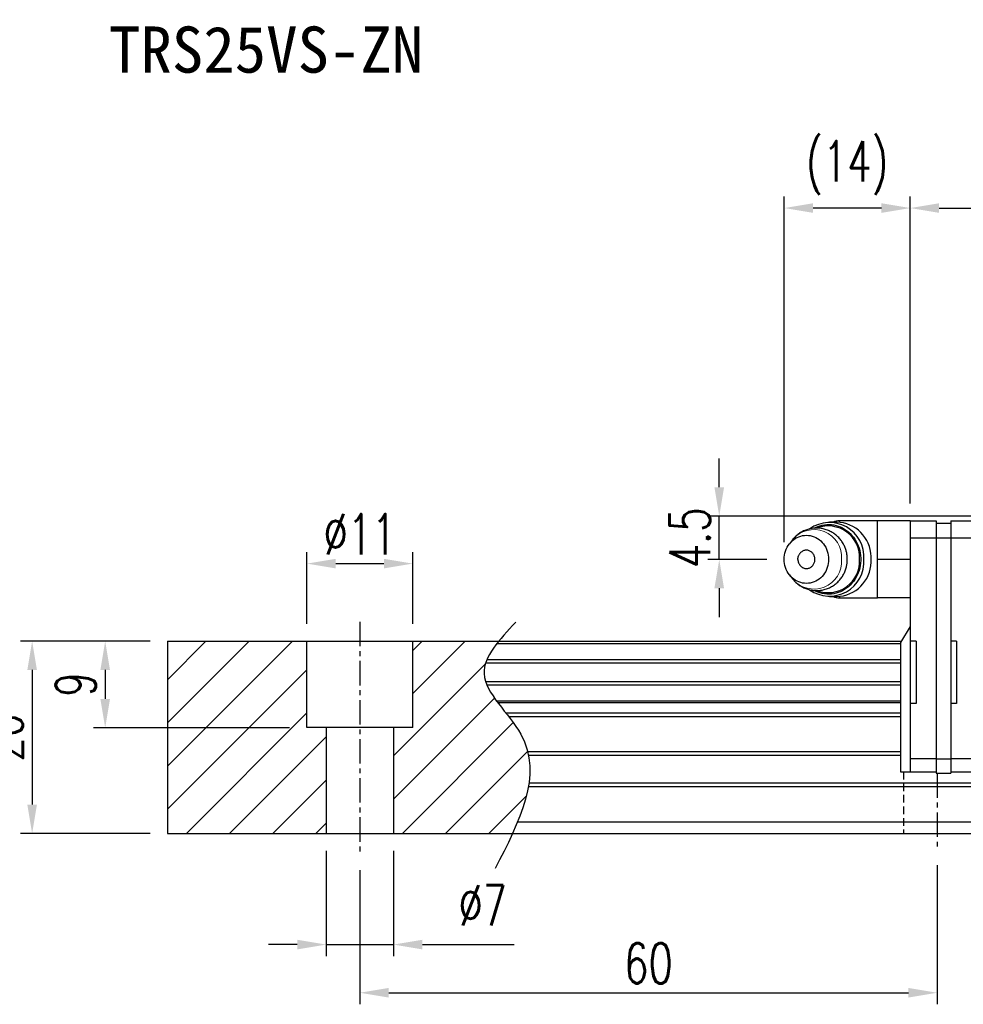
# Model space of a CAD drawing. Header units: millimetres. Extents: x 2482 to 2789, y 455 to 558.
# Tile 2 of 52: x 2587 to 2686, y 455 to 558. Entities that reach past the tile are written whole.
import ezdxf
from ezdxf.enums import TextEntityAlignment as Align

# ---------------------------------------------------------------- set-up
doc = ezdxf.new("R2010")
doc.units = ezdxf.units.MM
doc.header["$LTSCALE"] = 0.2
doc.header["$PDSIZE"] = -1
doc.linetypes.add('CENTER', pattern=[10.16, 6.35, -1.27, 1.27, -1.27])
doc.linetypes.add('DASHED', pattern=[0.75, 0.5, -0.25])
for name, color, linetype in [('CHA', 7, 'Continuous'), ('CL', 1, 'CENTER'), ('DIM', 4, 'Continuous'), ('HID', 2, 'DASHED'), ('OUT', 3, 'Continuous')]:
    doc.layers.add(name, color=color, linetype=linetype)
doc.styles.add('DIM-7', font='SIMPLEX.shx', dxfattribs={"width": 0.7, "bigfont": 'chineset.shx'})
doc.styles.add('T', font='kaiu.ttf')
doc.dimstyles.new('CNS', dxfattribs={"dimtxt": 3.5, "dimasz": 2.5, "dimexe": 1, "dimexo": 1.5, "dimgap": 0.09, "dimtad": 0, "dimdsep": 46, "dimtxsty": 'DIM-7', "dimcen": 0.09, "dimclrd": 1, "dimclre": 1, "dimclrt": 4, "dimadec": 0, "dimazin": 0, "dimtfac": 1, "dimtix": 1, "dimtmove": 2, "dimatfit": 3, "dimfxl": 1, "dimtvp": 0.971429, "dimtolj": 1, "dimarcsym": 0})

# ---------------------------------------------------------------- blocks, each defined once
blk = doc.blocks.new('*D62')
at = {"color": 7, "lineweight": -2, "transparency": 16777216}
for p, q in [((2601.02, 493.14), (2595.16, 493.14)), ((2596.36, 490.14), (2596.36, 487.14)), ((2615.52, 484.14), (2595.16, 484.14))]:
    blk.add_line(p, q, dxfattribs=at)
at = {"color": 7, "transparency": 16777216}
for points in [[(2595.86, 490.14), (2596.86, 490.14), (2596.36, 493.14)], [(2595.86, 487.14), (2596.86, 487.14), (2596.36, 484.14)]]:
    blk.add_solid(points, dxfattribs=at)
at = {"layer": 'DEFPOINTS', "color": 0, "transparency": 16777216}
for p in [(2602.82, 493.14), (2596.36, 484.14), (2617.32, 484.14)]:
    blk.add_point(p, dxfattribs=at)
at = {"color": 7, "transparency": 16777216, "insert": (2593.3, 488.64), "char_height": 4.2, "attachment_point": 5, "rotation": 90, "style": 'DIM-7'}
blk.add_mtext('\\A1;9', dxfattribs=at)
blk = doc.blocks.new('*D63')
at = {"color": 7, "lineweight": -2, "transparency": 16777216}
for p, q in [((2617.32, 494.94), (2617.32, 502.4)), ((2628.32, 494.94), (2628.32, 502.4)), ((2620.32, 501.2), (2625.32, 501.2))]:
    blk.add_line(p, q, dxfattribs=at)
at = {"color": 7, "transparency": 16777216}
for points in [[(2620.32, 501.7), (2620.32, 500.7), (2617.32, 501.2)], [(2625.32, 501.7), (2625.32, 500.7), (2628.32, 501.2)]]:
    blk.add_solid(points, dxfattribs=at)
at = {"layer": 'DEFPOINTS', "color": 0, "transparency": 16777216}
for p in [(2628.32, 501.2), (2617.32, 493.14), (2628.32, 493.14)]:
    blk.add_point(p, dxfattribs=at)
at = {"color": 7, "transparency": 16777216, "insert": (2622.82, 504.26), "char_height": 4.2, "attachment_point": 5, "style": 'DIM-7'}
blk.add_mtext('\\A1;%%C11', dxfattribs=at)
blk = doc.blocks.new('*D64')
at = {"color": 7, "lineweight": -2, "transparency": 16777216}
for p, q in [((2619.32, 471.34), (2619.32, 460.39)), ((2626.32, 471.34), (2626.32, 460.39)), ((2616.32, 461.59), (2613.32, 461.59)), ((2619.32, 461.59), (2626.32, 461.59)), ((2629.32, 461.59), (2638.86, 461.59))]:
    blk.add_line(p, q, dxfattribs=at)
at = {"color": 7, "transparency": 16777216}
for points in [[(2616.32, 462.09), (2616.32, 461.09), (2619.32, 461.59)], [(2629.32, 462.09), (2629.32, 461.09), (2626.32, 461.59)]]:
    blk.add_solid(points, dxfattribs=at)
at = {"layer": 'DEFPOINTS', "color": 0, "transparency": 16777216}
for p in [(2619.32, 473.14), (2626.32, 473.14), (2619.32, 461.59)]:
    blk.add_point(p, dxfattribs=at)
at = {"color": 7, "transparency": 16777216, "insert": (2635.59, 465.67), "char_height": 4.2, "attachment_point": 5, "style": 'DIM-7'}
blk.add_mtext('\\A1;%%C7', dxfattribs=at)
blk = doc.blocks.new('*D70')
at = {"color": 7, "lineweight": -2, "transparency": 16777216}
for p, q in [((2666.92, 503.44), (2666.92, 539.37)), ((2680.02, 507.44), (2680.02, 539.37)), ((2677.02, 538.17), (2669.92, 538.17))]:
    blk.add_line(p, q, dxfattribs=at)
at = {"color": 7, "transparency": 16777216}
for points in [[(2669.92, 538.67), (2669.92, 537.67), (2666.92, 538.17)], [(2677.02, 538.67), (2677.02, 537.67), (2680.02, 538.17)]]:
    blk.add_solid(points, dxfattribs=at)
at = {"layer": 'DEFPOINTS', "color": 0, "transparency": 16777216}
for p in [(2666.92, 538.17), (2680.02, 505.64), (2666.92, 501.64)]:
    blk.add_point(p, dxfattribs=at)
at = {"color": 7, "transparency": 16777216, "insert": (2673.47, 542.33), "char_height": 4.2, "attachment_point": 5, "style": 'DIM-7'}
blk.add_mtext('\\A1;(14)', dxfattribs=at)
blk = doc.blocks.new('*D51')
at = {"color": 7, "lineweight": -2, "transparency": 16777216}
for p, q in [((2660.17, 509.14), (2660.17, 512.14)), ((2693.42, 506.14), (2658.97, 506.14)), ((2660.17, 501.64), (2660.17, 506.14)), ((2665.12, 501.64), (2658.97, 501.64)), ((2660.17, 498.64), (2660.17, 495.64))]:
    blk.add_line(p, q, dxfattribs=at)
at = {"color": 7, "transparency": 16777216}
for points in [[(2659.67, 509.14), (2660.67, 509.14), (2660.17, 506.14)], [(2659.67, 498.64), (2660.67, 498.64), (2660.17, 501.64)]]:
    blk.add_solid(points, dxfattribs=at)
at = {"layer": 'DEFPOINTS', "color": 0, "transparency": 16777216}
for p in [(2660.17, 506.14), (2695.22, 506.14), (2666.92, 501.64)]:
    blk.add_point(p, dxfattribs=at)
at = {"color": 7, "transparency": 16777216, "insert": (2657.11, 503.89), "char_height": 4.2, "attachment_point": 5, "rotation": 90, "style": 'DIM-7'}
blk.add_mtext('\\A1;4.5', dxfattribs=at)
blk = doc.blocks.new('*D71')
at = {"color": 7, "lineweight": -2, "transparency": 16777216}
for p, q in [((2601.02, 493.14), (2587.57, 493.14)), ((2588.77, 490.14), (2588.77, 476.14)), ((2601.02, 473.14), (2587.57, 473.14))]:
    blk.add_line(p, q, dxfattribs=at)
at = {"color": 7, "transparency": 16777216}
for points in [[(2588.27, 490.14), (2589.27, 490.14), (2588.77, 493.14)], [(2588.27, 476.14), (2589.27, 476.14), (2588.77, 473.14)]]:
    blk.add_solid(points, dxfattribs=at)
at = {"layer": 'DEFPOINTS', "color": 0, "transparency": 16777216}
for p in [(2602.82, 493.14), (2588.77, 473.14), (2602.82, 473.14)]:
    blk.add_point(p, dxfattribs=at)
at = {"color": 7, "transparency": 16777216, "insert": (2585.71, 483.14), "char_height": 4.2, "attachment_point": 5, "rotation": 90, "style": 'DIM-7'}
blk.add_mtext('\\A1;20', dxfattribs=at)
blk = doc.blocks.new('*D60')
at = {"color": 7, "lineweight": -2, "transparency": 16777216}
for p, q in [((2622.82, 469.34), (2622.82, 455.38)), ((2682.82, 469.84), (2682.82, 455.38)), ((2625.82, 456.58), (2679.82, 456.58))]:
    blk.add_line(p, q, dxfattribs=at)
at = {"color": 7, "transparency": 16777216}
for points in [[(2625.82, 457.08), (2625.82, 456.08), (2622.82, 456.58)], [(2679.82, 457.08), (2679.82, 456.08), (2682.82, 456.58)]]:
    blk.add_solid(points, dxfattribs=at)
at = {"layer": 'DEFPOINTS', "color": 0, "transparency": 16777216}
for p in [(2622.82, 471.14), (2682.82, 471.64), (2682.82, 456.58)]:
    blk.add_point(p, dxfattribs=at)
at = {"color": 7, "transparency": 16777216, "insert": (2652.82, 459.64), "char_height": 4.2, "attachment_point": 5, "style": 'DIM-7'}
blk.add_mtext('\\A1;60', dxfattribs=at)
blk = doc.blocks.new('*D61')
at = {"color": 7, "lineweight": -2, "transparency": 16777216}
for p, q in [((2680.02, 507.44), (2680.02, 539.37)), ((2745.62, 507.44), (2745.62, 539.37)), ((2683.02, 538.17), (2742.62, 538.17))]:
    blk.add_line(p, q, dxfattribs=at)
at = {"color": 7, "transparency": 16777216}
for points in [[(2683.02, 538.67), (2683.02, 537.67), (2680.02, 538.17)], [(2742.62, 538.67), (2742.62, 537.67), (2745.62, 538.17)]]:
    blk.add_solid(points, dxfattribs=at)
at = {"layer": 'DEFPOINTS', "color": 0, "transparency": 16777216}
for p in [(2745.62, 538.17), (2680.02, 505.64), (2745.62, 505.64)]:
    blk.add_point(p, dxfattribs=at)
at = {"color": 7, "transparency": 16777216, "insert": (2712.82, 541.23), "char_height": 4.2, "attachment_point": 5, "style": 'DIM-7'}
blk.add_mtext('\\A1;65.6', dxfattribs=at)

msp = doc.modelspace()

# ---------------------------------------------------------------- hatches: boundary and pattern name
at = {"layer": 'DIM'}
h = msp.add_hatch(dxfattribs=at)
h.set_pattern_fill('ANSI31')
h.set_pattern_definition([(45, (2238.5617, 376.321), (-2.245064, 2.245064), [])])
h.paths.add_polyline_path([(2617.319, 493.144), (2602.819, 493.144), (2602.819, 473.144), (2619.319, 473.144), (2619.319, 484.144), (2617.319, 484.144)])
edge = h.paths.add_edge_path()
edge.add_spline(control_points=[(2638.694, 473.144), (2640.345, 476.756), (2641.982, 482.721), (2634.462, 488.788), (2636.343, 492.01), (2637.261, 493.144)], knot_values=[2.2927229, 2.2927229, 2.2927229, 2.2927229, 12.943349, 20.3172467, 24.2982631, 24.2982631, 24.2982631, 24.2982631], degree=3, periodic=0)
edge.add_line((2637.261, 493.144), (2628.319, 493.144))
edge.add_line((2628.319, 493.144), (2628.319, 484.144))
edge.add_line((2628.319, 484.144), (2626.319, 484.144))
edge.add_line((2626.319, 484.144), (2626.319, 473.144))
edge.add_line((2626.319, 473.144), (2638.694, 473.144))

# ---------------------------------------------------------------- linework, layer by layer
at = {"layer": 'CL', "color": 7, "ltscale": 2}
for p, q in [((2622.819, 495.144), (2622.819, 471.144)), ((2682.819, 479.395), (2682.819, 471.644))]:
    msp.add_line(p, q, dxfattribs=at)
at = {"layer": 'HID', "color": 7, "ltscale": 8}
msp.add_line((2679.319, 479.545), (2679.319, 473.144), dxfattribs=at)
at = {"layer": 'OUT', "color": 7, "linetype": 'Continuous'}
for p, q in [((2672.387, 505.52), (2671.621, 505.52)), ((2676.619, 505.645), (2672.676, 505.645)), ((2672.676, 505.645), (2672.676, 505.507)), ((2680.019, 505.645), (2676.619, 505.645)), ((2676.619, 503.819), (2676.619, 505.645)), ((2680.019, 505.645), (2682.719, 505.645)), ((2684.219, 505.645), (2686.919, 505.645)), ((2676.619, 501.881), (2676.619, 503.819)), ((2667.784, 503.667), (2667.465, 503.258)), ((2676.619, 499.824), (2676.619, 501.881)), ((2680.019, 501.645), (2676.619, 501.645)), ((2667.465, 500.031), (2667.784, 499.622)), ((2667.784, 499.622), (2667.778, 499.63)), ((2676.619, 497.645), (2676.619, 499.824)), ((2671.621, 497.77), (2672.387, 497.77)), ((2672.676, 497.782), (2672.676, 497.645)), ((2672.676, 497.645), (2676.619, 497.645)), ((2676.619, 497.65), (2676.619, 497.768)), ((2680.019, 497.645), (2676.619, 497.645))]:
    msp.add_line(p, q, dxfattribs=at)
at = {"layer": 'OUT', "color": 7}
for p, q in [((2680.019, 505.645), (2680.019, 479.545)), ((2682.719, 505.645), (2682.719, 479.395)), ((2682.719, 505.395), (2684.219, 505.395)), ((2684.219, 505.645), (2684.219, 479.395)), ((2680.019, 503.87), (2682.719, 503.87)), ((2682.719, 503.895), (2684.219, 503.895)), ((2684.219, 503.87), (2686.919, 503.87)), ((2680.019, 494.645), (2679.019, 492.991)), ((2602.819, 493.144), (2679.111, 493.144)), ((2602.819, 493.144), (2602.819, 473.144)), ((2617.319, 484.144), (2617.319, 493.144)), ((2628.319, 484.144), (2628.319, 493.144)), ((2637.058, 492.888), (2679.019, 492.888)), ((2679.019, 492.991), (2679.019, 479.545)), ((2680.619, 493.144), (2680.019, 493.144)), ((2680.619, 493.144), (2680.619, 486.644)), ((2684.819, 493.144), (2684.219, 493.144)), ((2684.819, 493.144), (2684.819, 486.644)), ((2635.903, 490.884), (2679.019, 490.884)), ((2679.019, 491.179), (2636.013, 491.179)), ((2679.019, 488.904), (2635.899, 488.904)), ((2636.011, 488.609), (2679.019, 488.609)), ((2637.02, 486.929), (2679.019, 486.929)), ((2637.142, 486.765), (2679.019, 486.765)), ((2680.619, 486.644), (2680.019, 486.644)), ((2684.819, 486.644), (2684.219, 486.644)), ((2637.997, 485.671), (2679.019, 485.671)), ((2638.276, 485.317), (2679.019, 485.317)), ((2628.319, 484.144), (2617.319, 484.144)), ((2619.319, 484.144), (2619.319, 473.144)), ((2626.319, 484.144), (2626.319, 473.144)), ((2640.267, 481.651), (2679.019, 481.651)), ((2640.345, 481.298), (2679.019, 481.298)), ((2680.019, 480.92), (2682.719, 480.92)), ((2682.719, 480.895), (2684.219, 480.895)), ((2684.219, 480.92), (2686.919, 480.92)), ((2679.019, 479.545), (2682.719, 479.545)), ((2682.719, 479.395), (2684.219, 479.395)), ((2684.219, 479.545), (2686.919, 479.545)), ((2640.393, 478.391), (2788.819, 478.391)), ((2640.338, 478.037), (2788.819, 478.037)), ((2639.216, 474.344), (2788.819, 474.344)), ((2602.819, 473.144), (2788.819, 473.144))]:
    msp.add_line(p, q, dxfattribs=at)
at = {"layer": 'OUT', "color": 7, "linetype": 'Continuous', "flags": 128}
for points in [[(2670.032, 504.889), (2670.174, 504.961), (2670.399, 505.058), (2670.629, 505.137), (2670.865, 505.198), (2671.103, 505.241), (2671.344, 505.264), (2671.586, 505.269), (2671.827, 505.255), (2672.067, 505.222), (2672.304, 505.17), (2672.537, 505.1), (2672.765, 505.012), (2672.986, 504.906), (2673.2, 504.784), (2673.405, 504.645), (2673.6, 504.49), (2673.784, 504.321), (2673.957, 504.137), (2674.117, 503.941), (2674.263, 503.733), (2674.395, 503.513), (2674.512, 503.284), (2674.614, 503.047), (2674.699, 502.802), (2674.768, 502.551), (2674.82, 502.296), (2674.855, 502.036), (2674.872, 501.775), (2674.872, 501.514), (2674.855, 501.253), (2674.82, 500.994), (2674.768, 500.738), (2674.699, 500.487), (2674.614, 500.242), (2674.512, 500.005), (2674.395, 499.776), (2674.263, 499.556), (2674.117, 499.348), (2673.957, 499.152), (2673.784, 498.968), (2673.6, 498.799), (2673.405, 498.644), (2673.2, 498.505), (2672.986, 498.383), (2672.765, 498.277), (2672.537, 498.189), (2672.304, 498.119), (2672.067, 498.067), (2671.827, 498.034), (2671.586, 498.02), (2671.344, 498.025), (2671.103, 498.048), (2670.865, 498.091), (2670.629, 498.152), (2670.399, 498.231), (2670.174, 498.328), (2670.026, 498.403)], [(2666.92, 501.645), (2666.928, 501.862), (2666.955, 502.079), (2666.998, 502.292), (2667.059, 502.5), (2667.136, 502.701), (2667.229, 502.895), (2667.337, 503.078), (2667.46, 503.252), (2667.596, 503.412), (2667.745, 503.56), (2667.905, 503.692), (2668.075, 503.81), (2668.253, 503.91), (2668.439, 503.994), (2668.632, 504.059), (2668.828, 504.107), (2669.028, 504.135), (2669.229, 504.145), (2669.431, 504.135), (2669.63, 504.107), (2669.827, 504.059), (2670.019, 503.994), (2670.205, 503.91), (2670.384, 503.81), (2670.554, 503.692), (2670.714, 503.56), (2670.863, 503.412), (2670.999, 503.252), (2671.121, 503.078), (2671.23, 502.895), (2671.323, 502.701), (2671.4, 502.5), (2671.46, 502.292), (2671.504, 502.079), (2671.53, 501.862), (2671.539, 501.645), (2671.53, 501.427), (2671.504, 501.21), (2671.46, 500.998), (2671.4, 500.79), (2671.323, 500.588), (2671.23, 500.395), (2671.121, 500.211), (2670.999, 500.038), (2670.863, 499.877), (2670.714, 499.729), (2670.554, 499.597), (2670.384, 499.479), (2670.205, 499.379), (2670.019, 499.295), (2669.827, 499.23), (2669.63, 499.183), (2669.431, 499.154), (2669.229, 499.145), (2669.028, 499.154), (2668.828, 499.183), (2668.632, 499.23), (2668.439, 499.295), (2668.253, 499.379), (2668.075, 499.479), (2667.905, 499.597), (2667.745, 499.729), (2667.596, 499.877), (2667.46, 500.038), (2667.337, 500.211), (2667.229, 500.395), (2667.136, 500.588), (2667.059, 500.79), (2666.998, 500.998), (2666.955, 501.21), (2666.928, 501.427), (2666.92, 501.645)]]:
    msp.add_lwpolyline(points, dxfattribs=at)
at = {"layer": 'OUT', "color": 7, "lineweight": 15}
for centre, start, end in [((2670.023, 501.865), 355.59669, 141.18117), ((2670.023, 501.424), 218.81883, 4.40331)]:
    msp.add_arc(centre, 2.874, start, end, dxfattribs=at)
at = {"layer": 'OUT', "color": 7, "linetype": 'Continuous'}
for centre, radius, start, end in [((2671.632, 501.895), 3.578, 355.98145, 125.24992), ((2671.497, 501.844), 3.269, 356.50633, 110.75509), ((2672.676, 503.645), 2, 90, 110.36413), ((2672.252, 501.816), 3.706, 1.94704, 87.92406), ((2671.632, 501.394), 3.578, 234.67865, 4.01952), ((2671.487, 501.458), 3.277, 249.445, 3.25566), ((2672.252, 501.473), 3.706, 272.07594, 358.05296), ((2672.676, 499.645), 2, 249.63587, 270)]:
    msp.add_arc(centre, radius, start, end, dxfattribs=at)
for points, knots in [([(2673.48, 501.645), (2673.478, 501.723), (2673.476, 501.835), (2673.461, 501.999), (2673.444, 502.141), (2673.414, 502.309), (2673.373, 502.484), (2673.32, 502.666), (2673.254, 502.85), (2673.176, 503.034), (2673.084, 503.218), (2672.978, 503.397), (2672.86, 503.572), (2672.73, 503.741), (2672.587, 503.903), (2672.432, 504.055), (2672.267, 504.198), (2672.091, 504.329), (2671.905, 504.449), (2671.71, 504.557), (2671.508, 504.65), (2671.298, 504.73), (2671.082, 504.795), (2670.861, 504.844), (2670.637, 504.878), (2670.409, 504.895), (2670.18, 504.896), (2669.95, 504.879), (2669.721, 504.846), (2669.493, 504.796), (2669.269, 504.729), (2669.049, 504.644), (2668.834, 504.543), (2668.625, 504.425), (2668.431, 504.295), (2668.253, 504.155), (2668.09, 504.009), (2667.938, 503.851), (2667.836, 503.736), (2667.788, 503.671), (2667.784, 503.665)], [0, 0, 0, 0, 0.0296876, 0.041938, 0.0622601, 0.0834256, 0.1061814, 0.1299801, 0.154599, 0.1798603, 0.2056368, 0.2318337, 0.2583793, 0.2852186, 0.3123085, 0.3396154, 0.3671127, 0.3947799, 0.4226009, 0.4505638, 0.47866, 0.5068837, 0.5352321, 0.5637043, 0.5923018, 0.6210284, 0.6498893, 0.6788923, 0.7080448, 0.7373584, 0.766847, 0.7965272, 0.8264189, 0.8565459, 0.8869372, 0.9144676, 0.942017, 0.9695789, 0.9971458, 1, 1, 1, 1]), ([(2667.779, 499.632), (2667.8, 499.604), (2667.864, 499.52), (2667.984, 499.387), (2668.138, 499.234), (2668.304, 499.091), (2668.48, 498.96), (2668.666, 498.84), (2668.861, 498.733), (2669.063, 498.639), (2669.273, 498.559), (2669.489, 498.494), (2669.709, 498.445), (2669.934, 498.411), (2670.162, 498.394), (2670.391, 498.394), (2670.621, 498.41), (2670.85, 498.443), (2671.078, 498.493), (2671.302, 498.56), (2671.522, 498.645), (2671.737, 498.746), (2671.946, 498.864), (2672.139, 498.994), (2672.318, 499.134), (2672.481, 499.28), (2672.634, 499.437), (2672.776, 499.604), (2672.906, 499.781), (2673.024, 499.966), (2673.129, 500.157), (2673.22, 500.355), (2673.298, 500.557), (2673.361, 500.759), (2673.41, 500.957), (2673.442, 501.135), (2673.462, 501.292), (2673.476, 501.457), (2673.479, 501.574), (2673.48, 501.645)], [0, 0, 0, 0, 0.0129896, 0.0400504, 0.0673279, 0.0947956, 0.1224331, 0.1502242, 0.178157, 0.2062229, 0.2344164, 0.2627342, 0.2911758, 0.3197426, 0.3484382, 0.3772681, 0.4062399, 0.4353611, 0.4646431, 0.4941, 0.5237483, 0.5536079, 0.5837025, 0.6140611, 0.6415619, 0.6690816, 0.6966139, 0.7241512, 0.7516818, 0.7791878, 0.8066405, 0.833992, 0.8611558, 0.887955, 0.9139574, 0.9377272, 0.9559891, 0.97342, 1, 1, 1, 1]), ([(2668.344, 501.645), (2668.346, 501.689), (2668.348, 501.752), (2668.364, 501.845), (2668.383, 501.928), (2668.417, 502.025), (2668.465, 502.125), (2668.513, 502.206), (2668.549, 502.249), (2668.56, 502.262)], [0, 0, 0, 0, 0.1988684, 0.2831425, 0.4256606, 0.5792324, 0.7471497, 0.9242917, 1, 1, 1, 1]), ([(2668.344, 501.645), (2668.346, 501.6), (2668.348, 501.537), (2668.364, 501.444), (2668.383, 501.361), (2668.417, 501.264), (2668.465, 501.164), (2668.513, 501.083), (2668.549, 501.04), (2668.56, 501.027)], [0, 0, 0, 0, 0.1988684, 0.2831425, 0.4256606, 0.5792324, 0.7471497, 0.9242917, 1, 1, 1, 1]), ([(2668.559, 501.026), (2668.561, 501.024), (2668.592, 500.978), (2668.669, 500.904), (2668.791, 500.811), (2668.927, 500.744), (2669.071, 500.701), (2669.219, 500.686), (2669.368, 500.698), (2669.513, 500.736), (2669.65, 500.801), (2669.774, 500.889), (2669.884, 500.999), (2669.975, 501.127), (2670.044, 501.271), (2670.098, 501.443), (2670.106, 501.571), (2670.111, 501.645)], [0, 0, 0, 0, 0.0036289, 0.0738847, 0.1421605, 0.2124163, 0.2806921, 0.3509479, 0.4192237, 0.4894795, 0.5577554, 0.6280112, 0.696287, 0.7665428, 0.8348186, 0.9050744, 1, 1, 1, 1]), ([(2670.111, 501.645), (2670.107, 501.712), (2670.1, 501.832), (2670.052, 501.999), (2669.986, 502.143), (2669.897, 502.274), (2669.791, 502.386), (2669.667, 502.478), (2669.532, 502.545), (2669.388, 502.588), (2669.24, 502.603), (2669.09, 502.591), (2668.946, 502.553), (2668.808, 502.488), (2668.685, 502.399), (2668.601, 502.322), (2668.566, 502.271), (2668.56, 502.262)], [0, 0, 0, 0, 0.0866631, 0.1549294, 0.2251754, 0.2934417, 0.3636877, 0.4319539, 0.5021999, 0.5704662, 0.6407122, 0.7089785, 0.7792245, 0.8474908, 0.9177368, 0.986003, 1, 1, 1, 1]), ([(2675.964, 501.645), (2675.963, 501.694), (2675.963, 501.793), (2675.958, 501.893), (2675.956, 501.942)], [0, 0, 0, 0, 0.4996785, 1, 1, 1, 1]), ([(2675.956, 501.347), (2675.958, 501.397), (2675.963, 501.496), (2675.963, 501.595), (2675.964, 501.645)], [0, 0, 0, 0, 0.5003214, 1, 1, 1, 1])]:
    msp.add_open_spline(points, degree=3, knots=knots, dxfattribs=at)
at = {"layer": 'OUT', "color": 7}
msp.add_open_spline([(2639.018, 495.106), (2637.337, 493.315), (2633.679, 489.42), (2643.204, 481.735), (2639.389, 474.35), (2636.876, 469.485)], degree=3, knots=[0, 0, 0, 0, 6.2737393, 13.647637, 27.8750855, 27.8750855, 27.8750855, 27.8750855], dxfattribs=at)

# ---------------------------------------------------------------- texts
at = {"layer": 'CHA', "color": 7, "style": 'T'}
msp.add_text('TRS25VS-ZN', height=4.8, dxfattribs=at).set_placement((2613.084, 554.648), align=Align.MIDDLE)

# ---------------------------------------------------------------- dimensions: what is measured, and where the dimension line sits
at = {"color": 0}
dim = msp.add_linear_dim(base=(2666.92, 538.165), p1=(2680.019, 505.645), p2=(2666.92, 501.645), text='(14)', dimstyle='CNS', override={"dimscale": 1.2, "dimgap": 0.8, "dimtad": 1, "dimclrd": 7, "dimclre": 7, "dimclrt": 7, "dimadec": 2, "dimazin": 2, "dimtm": 1e-09, "dimtfac": 0.6, "dimtmove": 1, "dimarcsym": 1}, dxfattribs=at)
dim.commit()
dim.dimension.update_dxf_attribs({"geometry": '*D70', "text_midpoint": (2673.469, 542.325)})
for base, p1, p2, picture, middle in [((2745.619, 538.165), (2680.019, 505.645), (2745.619, 505.645), '*D61', (2712.819, 541.225)), ((2682.819, 456.579), (2622.819, 471.144), (2682.819, 471.644), '*D60', (2652.819, 459.639))]:
    dim = msp.add_linear_dim(base=base, p1=p1, p2=p2, dimstyle='CNS', override={"dimscale": 1.2, "dimgap": 0.8, "dimtad": 1, "dimclrd": 7, "dimclre": 7, "dimclrt": 7, "dimadec": 2, "dimazin": 2, "dimtm": 1e-09, "dimtfac": 0.6, "dimtmove": 1, "dimarcsym": 1}, dxfattribs=at)
    dim.commit()
    dim.dimension.update_dxf_attribs({"geometry": picture, "text_midpoint": middle})
for base, p1, p2, picture, middle in [((2660.174, 506.144), (2666.92, 501.645), (2695.219, 506.144), '*D51', (2657.114, 503.894)), ((2588.767, 473.144), (2602.819, 493.144), (2602.819, 473.144), '*D71', (2585.707, 483.144)), ((2596.364, 484.144), (2602.819, 493.144), (2617.319, 484.144), '*D62', (2593.304, 488.644))]:
    dim = msp.add_linear_dim(base=base, p1=p1, p2=p2, angle=90, dimstyle='CNS', override={"dimscale": 1.2, "dimgap": 0.8, "dimtad": 1, "dimclrd": 7, "dimclre": 7, "dimclrt": 7, "dimadec": 2, "dimazin": 2, "dimtm": 1e-09, "dimtfac": 0.6, "dimtmove": 1, "dimarcsym": 1}, dxfattribs=at)
    dim.commit()
    dim.dimension.update_dxf_attribs({"geometry": picture, "text_midpoint": middle})
dim = msp.add_linear_dim(base=(2628.319, 501.197), p1=(2617.319, 493.144), p2=(2628.319, 493.144), angle=180, text='%%C<>', dimstyle='CNS', override={"dimscale": 1.2, "dimgap": 0.8, "dimtad": 1, "dimclrd": 7, "dimclre": 7, "dimclrt": 7, "dimadec": 2, "dimazin": 2, "dimtm": 1e-09, "dimtfac": 0.6, "dimtmove": 1, "dimarcsym": 1}, dxfattribs=at)
dim.commit()
dim.dimension.update_dxf_attribs({"geometry": '*D63', "text_midpoint": (2622.819, 504.257)})
dim = msp.add_linear_dim(base=(2619.319, 461.59), p1=(2626.319, 473.144), p2=(2619.319, 473.144), text='%%C<>', dimstyle='CNS', override={"dimscale": 1.2, "dimgap": 0.8, "dimclrd": 7, "dimclre": 7, "dimclrt": 7, "dimadec": 2, "dimazin": 2, "dimtm": 1e-09, "dimtfac": 0.6, "dimtmove": 0, "dimarcsym": 1}, dxfattribs=at)
dim.commit()
dim.dimension.update_dxf_attribs({"geometry": '*D64', "text_midpoint": (2635.589, 461.59), "dimtype": 160})

doc.saveas('drawing.dxf')
